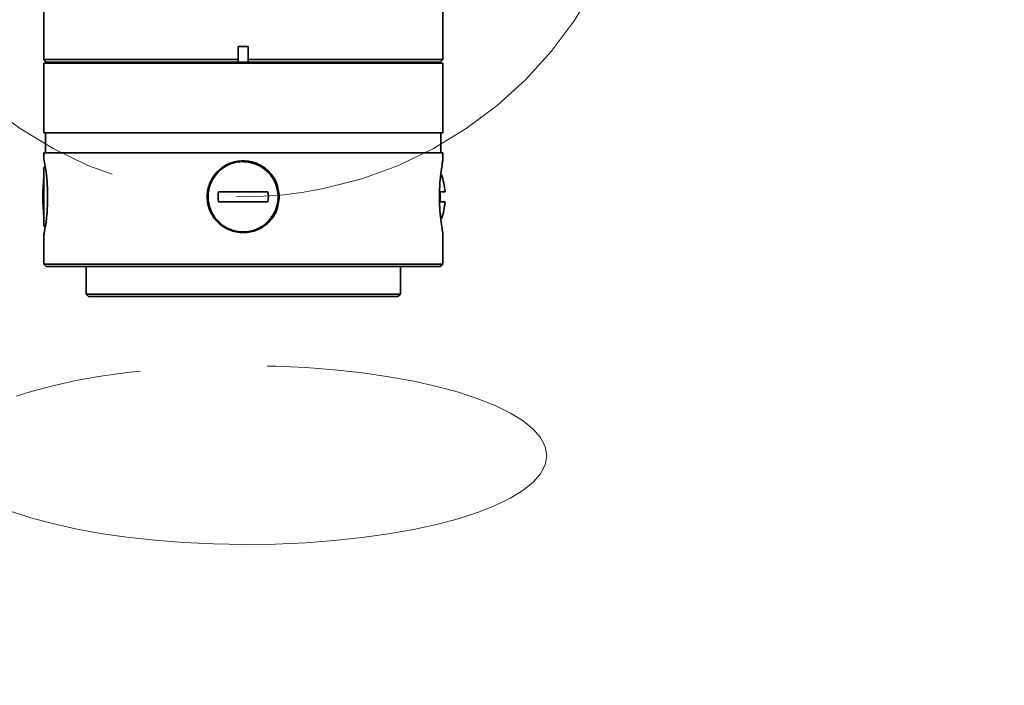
# Model space of a CAD drawing. Header units: millimetres. Extents: x -54 to 820, y 0 to 420.
# Tile 4 of 26: x 124 to 144, y 109 to 122. Entities that reach past the tile are written whole.
import ezdxf

# ---------------------------------------------------------------- set-up
doc = ezdxf.new("R2010")
doc.units = ezdxf.units.MM
doc.linetypes.add('CENTERX2', pattern=[20.32, 12.7, -2.54, 2.54, -2.54])
doc.styles.add('SLDTEXTSTYLE1', font='TXT', dxfattribs={"width": 0.7, "bigfont": 'bigfont'})

# ---------------------------------------------------------------- blocks, each defined once
blk = doc.blocks.new('SW_NOTE_18')
at = {"color": 0, "linetype": 'Continuous', "lineweight": 0, "insert": (0, -34.688), "char_height": 3.5, "attachment_point": 1, "style": 'SLDTEXTSTYLE1'}
blk.add_mtext('\\M+19776\\M+18B81\\M+18DDD\\M+18EDA\\M+190A1\\M+189BA\\M+195FB', dxfattribs=at)

msp = doc.modelspace()

# ---------------------------------------------------------------- linework, layer by layer
at = {"color": 7, "linetype": 'Continuous', "lineweight": 35}
for p, q in [((124.3655, 126.2866), (124.3655, 121.0408)), ((132.3655, 121.0408), (132.3655, 126.2905)), ((128.2655, 121.3005), (128.4655, 121.3005)), ((128.2655, 121.3005), (128.2655, 121.0408)), ((128.2655, 121.3005), (128.2655, 121.022)), ((128.4655, 121.0408), (128.4655, 121.3005)), ((128.4655, 121.3005), (128.4655, 121.022)), ((124.3655, 121.0408), (124.4155, 120.9908)), ((124.3655, 121.0408), (128.2655, 121.0408)), ((128.2655, 121.0408), (128.2655, 121.022)), ((128.2655, 121.022), (128.2705, 120.9908)), ((128.4606, 120.9908), (128.4655, 121.022)), ((128.4655, 121.0408), (132.3655, 121.0408)), ((128.4655, 121.022), (128.4655, 121.0408)), ((132.3155, 120.9908), (132.3655, 121.0408)), ((124.3655, 120.9705), (124.3655, 119.5705)), ((132.3655, 120.9705), (124.3655, 120.9705)), ((124.4155, 120.9908), (124.4155, 120.9905)), ((128.2705, 120.9908), (124.4155, 120.9908)), ((124.4155, 120.9905), (128.2705, 120.9905)), ((124.6155, 120.9905), (124.6155, 120.9705)), ((128.2705, 120.9908), (128.2705, 120.9905)), ((128.2705, 120.9905), (128.4606, 120.9905)), ((132.3155, 120.9908), (128.4606, 120.9908)), ((128.4606, 120.9905), (128.4606, 120.9908)), ((128.4606, 120.9905), (132.3155, 120.9905)), ((132.1155, 120.9705), (132.1155, 120.9905)), ((132.3155, 120.9905), (132.3155, 120.9908)), ((132.3655, 119.5705), (132.3655, 120.9705)), ((131.8296, 119.5705), (124.3655, 119.5705)), ((124.4005, 119.5705), (124.4005, 119.1705)), ((132.3655, 119.5705), (131.8296, 119.5705)), ((132.3305, 119.1705), (132.3305, 119.5705)), ((124.3655, 119.1705), (124.3655, 119.0738)), ((124.67, 119.1705), (124.3655, 119.1705)), ((132.3655, 119.1705), (124.67, 119.1705)), ((132.3655, 119.0092), (132.3655, 119.1705)), ((124.3954, 118.9022), (124.3692, 118.8655)), ((124.3692, 117.7155), (124.3692, 118.8655)), ((128.8605, 118.3905), (127.8706, 118.3905)), ((132.3155, 118.3905), (132.3155, 118.1905)), ((132.3155, 118.1905), (132.3155, 118.3905)), ((132.4118, 118.3905), (132.3155, 118.3905)), ((127.8706, 118.1905), (128.8605, 118.1905)), ((132.3155, 118.1905), (132.4118, 118.1905)), ((124.3692, 117.7155), (124.3954, 117.6788)), ((124.3655, 117.5072), (124.3655, 116.9405)), ((132.3655, 116.9405), (132.3655, 117.5717)), ((124.3655, 116.9405), (124.4155, 116.8905)), ((124.3655, 116.9405), (124.67, 116.9405)), ((124.7162, 116.8905), (124.4155, 116.8905)), ((124.67, 116.9405), (132.3655, 116.9405)), ((132.3155, 116.8905), (124.7162, 116.8905)), ((125.2155, 116.8905), (125.2155, 116.3405)), ((131.5155, 116.3405), (131.5155, 116.8905)), ((132.3155, 116.8905), (132.3655, 116.9405)), ((125.2155, 116.3405), (125.2655, 116.2905)), ((125.2155, 116.3405), (131.5155, 116.3405)), ((131.4655, 116.2905), (125.2655, 116.2905)), ((131.4655, 116.2905), (131.5155, 116.3405))]:
    msp.add_line(p, q, dxfattribs=at)
at = {"color": 7, "linetype": 'CENTERX2', "lineweight": 18}
msp.add_circle((128.3655, 126.2905), 8, dxfattribs=at)
msp.add_arc((210.3652, 136.4907), 92.2, 95, 85, dxfattribs=at)
at = {"color": 7, "linetype": 'Continuous', "lineweight": 35}
for centre, radius, start, end in [((128.3655, 118.2905), 0.7, 312.44821, 90), ((128.3655, 118.2905), 0.7, 312.44821, 90), ((128.3492, 118.2905), 4, 174.26803, 185.73197), ((131.0905, 118.2905), 1.325, 4.32833, 19.4625), ((128.3655, 118.2905), 0.505, 168.57825, 191.42175), ((128.3655, 118.2905), 0.505, 348.57825, 11.42175), ((131.0905, 118.2905), 1.325, 340.65996, 355.67167)]:
    msp.add_arc(centre, radius, start, end, dxfattribs=at)
at = {"color": 7, "linetype": 'CENTERX2', "lineweight": 18}
msp.add_ellipse((128.3945, 113.1141), major_axis=(6.0556, -0.0124), ratio=0.2957498, dxfattribs=at)
at = {"color": 7, "linetype": 'Continuous', "lineweight": 35}
for points, knots in [([(124.3656, 119.0738), (124.3656, 119.0738), (124.3615, 119.0937), (124.3759, 119.0234), (124.4044, 118.8615), (124.4307, 118.641), (124.4429, 118.4446), (124.4441, 118.3418), (124.4447, 118.2905)], [0, 0, 0, 0, 0.0004958, 0.2514294, 0.5015438, 0.7505254, 0.8756507, 1, 1, 1, 1]), ([(129.0875, 118.2905), (129.0765, 118.1962), (129.0546, 118.0074), (128.8875, 117.7687), (128.6495, 117.6092), (128.3653, 117.5529), (128.0818, 117.6093), (127.8422, 117.7687), (127.708, 117.9684), (127.6529, 118.1494), (127.6342, 118.3376), (127.6817, 118.5742), (127.8424, 118.8124), (128.0821, 118.9719), (128.366, 119.0282), (128.6503, 118.9715), (128.888, 118.8118), (129.0547, 118.5733), (129.0766, 118.3847), (129.0875, 118.2905)], [0, 0, 0, 0, 0.0623577, 0.1248615, 0.1873989, 0.2499482, 0.3124978, 0.3750117, 0.437452, 0.4689111, 0.5003315, 0.5626326, 0.6250339, 0.687557, 0.750193, 0.8128091, 0.8753221, 0.9377025, 1, 1, 1, 1]), ([(129.0705, 118.2905), (129.0599, 118.3829), (129.0386, 118.5677), (128.8759, 118.8016), (128.6438, 118.9584), (128.3659, 119.014), (128.0886, 118.9588), (127.8544, 118.8022), (127.6977, 118.5685), (127.642, 118.2909), (127.6974, 118.0132), (127.8542, 117.779), (128.0882, 117.6225), (128.3653, 117.5671), (128.643, 117.6224), (128.8755, 117.7789), (129.0385, 118.013), (129.0599, 118.1981), (129.0705, 118.2905)], [0, 0, 0, 0, 0.0624383, 0.1248931, 0.1873771, 0.2498864, 0.3124137, 0.3749097, 0.4373843, 0.4998262, 0.5625308, 0.6250454, 0.6875308, 0.7499738, 0.812415, 0.8749233, 0.9375012, 1, 1, 1, 1]), ([(132.356, 117.6265), (132.356, 117.6264), (132.3697, 117.5749), (132.3655, 117.5601), (132.3594, 117.6074), (132.3326, 117.7692), (132.3114, 117.9684), (132.3016, 118.1494), (132.2981, 118.3376), (132.3071, 118.5741), (132.333, 118.8127), (132.3583, 118.9707), (132.3697, 119.0328), (132.3606, 118.9806), (132.356, 118.9545)], [0, 0, 0, 0, 0.0000145, 0.1000749, 0.2001359, 0.3001406, 0.4000269, 0.4503522, 0.5006157, 0.600279, 0.700103, 0.8001228, 0.9003205, 1, 1, 1, 1]), ([(124.4447, 118.2905), (124.4441, 118.239), (124.4429, 118.1361), (124.4306, 117.9391), (124.4048, 117.7211), (124.3742, 117.5494), (124.3605, 117.4817), (124.3715, 117.5385), (124.377, 117.5669)], [0, 0, 0, 0, 0.10004801, 0.19973528, 0.39925559, 0.59933535, 0.79979375, 1, 1, 1, 1])]:
    msp.add_open_spline(points, degree=3, knots=knots, dxfattribs=at)

# ---------------------------------------------------------------- block references
at = {"color": 1, "linetype": 'Continuous', "lineweight": 0}
msp.add_blockref('SW_NOTE_18', (0.7276, 155.2815), dxfattribs=at)

doc.saveas('drawing.dxf')
